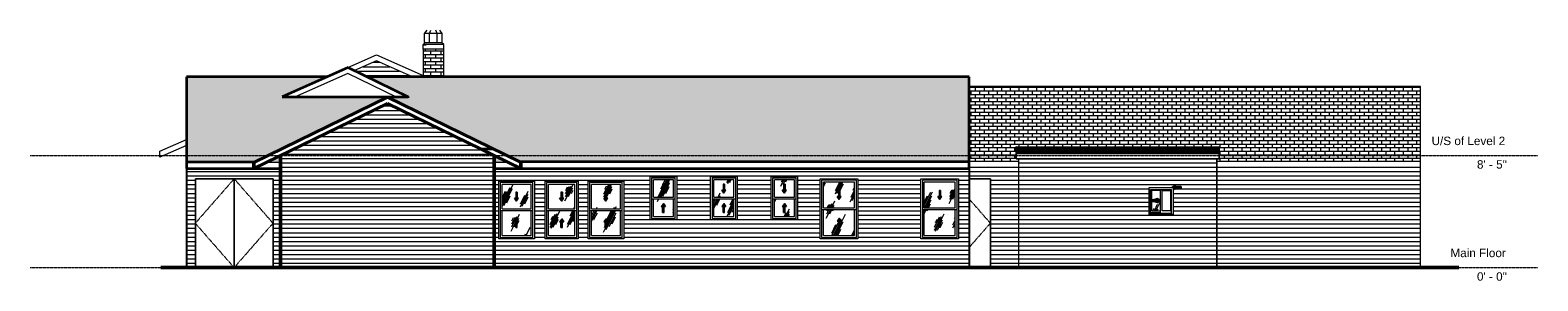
# Model space of a CAD drawing. Header units: inches. Extents: x -789 to 570, y -12 to 214.
import ezdxf

# ---------------------------------------------------------------- set-up
doc = ezdxf.new("R2010")
doc.units = ezdxf.units.IN
doc.header["$MEASUREMENT"] = 0
doc.linetypes.add('Center 1_4_', pattern=[0.53125, 0.25, -0.09375, 0.09375, -0.09375])
doc.linetypes.add('Dash', pattern=[0.23622, 0.11811, -0.11811])
for name, color, linetype, lineweight in [('A-DETL', 90, 'Continuous', 9), ('A-DETL-GENF', 92, 'Continuous', 9), ('A-DOOR', 31, 'Continuous', 9), ('A-FLOR-LEVL', 51, 'Continuous', 9), ('A-GENM', 13, 'Continuous', 9), ('A-GLAZ', 151, 'Continuous', 9), ('A-ROOF', 132, 'Continuous', 9), ('A-ROOF-PATT', 132, 'Continuous', 9), ('A-WALL', 90, 'Continuous', 9), ('A-WALL-PATT', 111, 'Continuous', 9)]:
    doc.layers.add(name, color=color, linetype=linetype, lineweight=lineweight)
doc.styles.add('Arial', font='arial.ttf', dxfattribs={"height": 7.559055})
pattern_1 = [(0, (-561.367, 0), (0, 3.937), [])]
pattern_2 = [(63.435, (-35.585, 47.244), (-13.9102, 41.7304), [17.28, -10.368, 17.28, -10.368, -21.98]), (63.435, (-35.585, 47.244), (-13.9102, 41.7304), [-55.296, 0.253, -21.727]), (63.435, (-35.585, 47.244), (-13.9102, 41.7304), [0.253, -55.043, 6.912, -15.068]), (63.435, (-36.45, 48.108), (-13.9102, 41.7304), [13.824, -17.28, 10.368, -10.368, -25.436]), (63.435, (-36.45, 48.108), (-13.9102, 41.7304), [-51.84, 0.253, -25.183]), (63.435, (-36.45, 48.108), (-13.9102, 41.7304), [0.253, -51.587, 12.096, -13.34]), (63.435, (-36.45, 50.7), (-13.9102, 41.7304), [10.368, -20.736, 6.912, -10.368, -28.892]), (63.435, (-36.45, 50.7), (-13.9102, 41.7304), [-48.384, 0.253, -28.639]), (63.435, (-36.45, 50.7), (-13.9102, 41.7304), [0.253, -48.131, 15.552, -13.34]), (63.435, (-33.857, 48.108), (-13.9102, 41.7304), [10.368, -20.736, 8.64, -37.532]), (63.435, (-31.265, 50.7), (-13.9102, 41.7304), [5.184, -25.92, 3.456, -42.716]), (63.435, (-35.585, 55.02), (-13.9102, 41.7304), [3.456, -25.92, 3.456, -13.824, -30.62]), (63.435, (-35.585, 55.02), (-13.9102, 41.7304), [-46.656, 0.253, -30.367]), (63.435, (-35.585, 55.02), (-13.9102, 41.7304), [0.253, -46.403, 8.64, -21.98]), (63.435, (-20.033, 52.428), (-13.9102, 41.7304), [17.28, -25.92, 20.736, -13.686]), (63.435, (-20.033, 49.836), (-13.9102, 41.7304), [24.192, -17.28, 25.92, -10.23]), (63.435, (-18.305, 50.7), (-13.9102, 41.7304), [27.648, -13.824, 20.736, -15.068]), (63.435, (-15.713, 53.292), (-13.9102, 41.7304), [17.28, -24.192, 13.824, -21.98]), (63.435, (-18.305, 58.476), (-13.9102, 41.7304), [8.64, -34.56, 10.368, -23.708]), (63.435, (-13.12, 55.884), (-13.9102, 41.7304), [6.912, -34.56, 6.912, -28.892])]

# ---------------------------------------------------------------- blocks, each defined once
blk = doc.blocks.new('Planitar - Double Door_Flush Panel - 5_-10_ x 6_-8_-4181469-Rear')
at = {"layer": 'A-DOOR'}
for p, q in [((76.3, 80), (57.1, 80)), ((76.3, 0), (76.3, 80))]:
    blk.add_line(p, q, dxfattribs=at)
at = {"layer": 'A-DOOR', "linetype": 'Dash'}
for p in [(57.1, 61.9), (57.1, 18.1)]:
    blk.add_line(p, (76.3, 40), dxfattribs=at)
blk = doc.blocks.new('Planitar - Double Door_Flush Panel - 5_-10_ x 6_-8_-4181276-Rear')
at = {"layer": 'A-DOOR', "linetype": 'Dash'}
for p, q in [((-640.3, 40), (-605.3, 80)), ((-605.3, 80), (-570.3, 40)), ((-605.3, 0), (-640.3, 40)), ((-605.3, 0), (-570.3, 40))]:
    blk.add_line(p, q, dxfattribs=at)
at = {"layer": 'A-DOOR'}
for p, q in [((-605.3, 80), (-640.3, 80)), ((-640.3, 80), (-640.3, 0)), ((-605.3, 0), (-605.3, 80)), ((-570.3, 80), (-605.3, 80)), ((-605.3, 80), (-605.3, 0)), ((-570.3, 0), (-570.3, 80))]:
    blk.add_line(p, q, dxfattribs=at)
blk = doc.blocks.new('Planitar-Double-Hung-Single - Default 1-4192378-Rear')
at = {"layer": 'A-DETL-GENF'}
h = blk.add_hatch(dxfattribs=at)
h.set_pattern_fill('FP_8', color=256, style=0, pattern_type=2)
h.set_pattern_definition(pattern_2)
h.paths.add_polyline_path([(-352.6, 52.9), (-337.7, 52.9), (-337.7, 75), (-363.7, 75), (-363.7, 52.9)], flags=0)
h.paths.add_polyline_path([(-350.7, 59.9), (-352.6, 62.6), (-351.4, 62.7), (-351.4, 67.9), (-350.1, 67.9), (-350.1, 62.6), (-348.9, 62.6), (-350.1, 60.9)], flags=0)
for points in [[(-350.7, 59.9), (-348.9, 62.6), (-350.1, 62.6), (-350.1, 67.9), (-351.4, 67.9), (-351.4, 62.6), (-352.6, 62.6)], [(-350.1, 36.1), (-350.1, 41.4), (-348.9, 41.4), (-350.7, 44.1), (-352.6, 41.4), (-351.4, 41.4), (-351.4, 36.1)]]:
    blk.add_hatch(color=256, dxfattribs=at).paths.add_polyline_path(points, flags=0)
h = blk.add_hatch(dxfattribs=at)
h.set_pattern_fill('FP_8', color=256, style=0, pattern_type=2)
h.set_pattern_definition(pattern_2)
h.paths.add_polyline_path([(-348.1, 29), (-337.7, 29), (-337.7, 51.1), (-363.7, 51.1), (-363.7, 29)], flags=0)
h.paths.add_polyline_path([(-350.1, 36.1), (-351.4, 36.1), (-351.4, 41.4), (-352.6, 41.4), (-350.7, 44.1), (-348.9, 41.4), (-350.1, 41.4), (-350.1, 37.5)], flags=0)
for p, q in [((-351.4, 62.6), (-352.6, 62.6)), ((-350.7, 59.9), (-352.6, 62.6)), ((-351.4, 62.6), (-352.6, 62.6)), ((-352.6, 62.6), (-350.7, 59.9)), ((-351.4, 67.9), (-351.4, 62.6)), ((-350.1, 67.9), (-351.4, 67.9)), ((-350.1, 67.9), (-351.4, 67.9)), ((-351.4, 67.9), (-351.4, 62.6)), ((-350.7, 59.9), (-348.9, 62.6)), ((-350.7, 59.9), (-348.9, 62.6)), ((-350.1, 67.9), (-350.1, 62.6)), ((-350.1, 62.6), (-350.1, 67.9)), ((-348.9, 62.6), (-350.1, 62.6)), ((-348.9, 62.6), (-350.1, 62.6)), ((-350.7, 44.1), (-352.6, 41.4)), ((-350.7, 44.1), (-352.6, 41.4)), ((-352.6, 41.4), (-351.4, 41.4)), ((-352.6, 41.4), (-351.4, 41.4)), ((-351.4, 36.1), (-351.4, 41.4)), ((-351.4, 41.4), (-351.4, 36.1)), ((-350.7, 44.1), (-348.9, 41.4)), ((-348.9, 41.4), (-350.7, 44.1)), ((-350.1, 41.4), (-348.9, 41.4)), ((-350.1, 36.1), (-350.1, 41.4)), ((-350.1, 36.1), (-350.1, 41.4)), ((-350.1, 41.4), (-348.9, 41.4)), ((-351.4, 36.1), (-350.1, 36.1)), ((-351.4, 36.1), (-350.1, 36.1))]:
    blk.add_line(p, q, dxfattribs=at)
at = {"layer": 'A-GLAZ'}
for p, q in [((-366.7, 78), (-334.7, 78)), ((-366.7, 26), (-366.7, 78)), ((-365.5, 76.7), (-365.5, 27.3)), ((-336, 76.7), (-365.5, 76.7)), ((-363.7, 52.9), (-363.7, 75)), ((-337.7, 75), (-363.7, 75)), ((-337.7, 52.9), (-337.7, 75)), ((-336, 27.3), (-336, 76.7)), ((-334.7, 78), (-334.7, 26)), ((-336, 51.1), (-365.5, 51.1)), ((-363.7, 52.9), (-337.7, 52.9)), ((-363.7, 29), (-363.7, 51.1)), ((-337.7, 29), (-337.7, 51.1)), ((-365.5, 27.3), (-336, 27.3)), ((-363.7, 29), (-337.7, 29)), ((-334.7, 26), (-366.7, 26))]:
    blk.add_line(p, q, dxfattribs=at)
blk = doc.blocks.new('Planitar-Double-Hung-Single - Default 1-4192384-Rear')
at = {"layer": 'A-DETL-GENF'}
h = blk.add_hatch(dxfattribs=at)
h.set_pattern_fill('FP_8', color=256, style=0, pattern_type=2)
h.set_pattern_definition(pattern_2)
h.paths.add_polyline_path([(-322.1, 52.9), (-298.1, 52.9), (-298.1, 75), (-322.1, 75), (-322.1, 59.9)], flags=0)
h.paths.add_polyline_path([(-310.1, 59.9), (-312, 62.6), (-310.8, 62.6), (-310.8, 67.9), (-309.5, 67.9), (-309.5, 62.6), (-308.3, 62.6), (-309.5, 60.9)], flags=0)
for points in [[(-310.1, 59.9), (-308.3, 62.6), (-309.5, 62.6), (-309.5, 67.9), (-310.8, 67.9), (-310.8, 62.6), (-312, 62.6)], [(-310.8, 36.1), (-309.5, 36.1), (-309.5, 41.4), (-308.3, 41.4), (-310.1, 44.1), (-312, 41.4), (-310.8, 41.4)]]:
    blk.add_hatch(color=256, dxfattribs=at).paths.add_polyline_path(points, flags=0)
h = blk.add_hatch(dxfattribs=at)
h.set_pattern_fill('FP_8', color=256, style=0, pattern_type=2)
h.set_pattern_definition(pattern_2)
h.paths.add_polyline_path([(-306.5, 29), (-298.1, 29), (-298.1, 51.1), (-322.1, 51.1), (-322.1, 29)], flags=0)
h.paths.add_polyline_path([(-310.8, 36.1), (-310.8, 41.4), (-312, 41.4), (-310.1, 44.1), (-308.3, 41.4), (-309.5, 41.4), (-309.5, 36.1)], flags=0)
for p, q in [((-310.8, 62.6), (-312, 62.6)), ((-310.1, 59.9), (-312, 62.6)), ((-310.8, 62.6), (-312, 62.6)), ((-312, 62.6), (-310.1, 59.9)), ((-310.8, 67.9), (-310.8, 62.6)), ((-309.5, 67.9), (-310.8, 67.9)), ((-309.5, 67.9), (-310.8, 67.9)), ((-310.8, 67.9), (-310.8, 62.6)), ((-310.1, 59.9), (-308.3, 62.6)), ((-310.1, 59.9), (-308.3, 62.6)), ((-309.5, 67.9), (-309.5, 62.6)), ((-309.5, 62.6), (-309.5, 67.9)), ((-308.3, 62.6), (-309.5, 62.6)), ((-308.3, 62.6), (-309.5, 62.6)), ((-310.1, 44.1), (-312, 41.4)), ((-310.1, 44.1), (-312, 41.4)), ((-312, 41.4), (-310.8, 41.4)), ((-312, 41.4), (-310.8, 41.4)), ((-310.8, 36.1), (-310.8, 41.4)), ((-310.8, 41.4), (-310.8, 36.1)), ((-310.1, 44.1), (-308.3, 41.4)), ((-308.3, 41.4), (-310.1, 44.1)), ((-309.5, 41.4), (-308.3, 41.4)), ((-309.5, 36.1), (-309.5, 41.4)), ((-309.5, 36.1), (-309.5, 41.4)), ((-309.5, 41.4), (-308.3, 41.4)), ((-310.8, 36.1), (-309.5, 36.1)), ((-310.8, 36.1), (-309.5, 36.1))]:
    blk.add_line(p, q, dxfattribs=at)
at = {"layer": 'A-GLAZ'}
for p, q in [((-325.1, 78), (-295.1, 78)), ((-325.1, 26), (-325.1, 78)), ((-323.9, 76.7), (-323.9, 27.3)), ((-296.4, 76.7), (-323.9, 76.7)), ((-322.1, 52.9), (-322.1, 75)), ((-298.1, 75), (-322.1, 75)), ((-298.1, 52.9), (-298.1, 75)), ((-296.4, 27.3), (-296.4, 76.7)), ((-295.1, 78), (-295.1, 26)), ((-296.4, 51.1), (-323.9, 51.1)), ((-322.1, 52.9), (-298.1, 52.9)), ((-322.1, 29), (-322.1, 51.1)), ((-298.1, 29), (-298.1, 51.1)), ((-323.9, 27.3), (-296.4, 27.3)), ((-322.1, 29), (-298.1, 29)), ((-295.1, 26), (-325.1, 26))]:
    blk.add_line(p, q, dxfattribs=at)
blk = doc.blocks.new('Planitar-Double-Hung-Single - Default 1-V1-Rear')
at = {"layer": 'A-DETL-GENF'}
h = blk.add_hatch(dxfattribs=at)
h.set_pattern_fill('FP_8', color=256, style=0, pattern_type=2)
h.set_pattern_definition(pattern_2)
h.paths.add_polyline_path([(-283.2, 52.9), (-257.2, 52.9), (-257.2, 75), (-283.2, 75), (-283.2, 59.9)], flags=0)
h.paths.add_polyline_path([(-270.2, 59.9), (-272.1, 62.6), (-270.9, 62.7), (-270.9, 67.9), (-269.6, 67.9), (-269.6, 62.6), (-268.4, 62.6), (-269.6, 60.9)], flags=0)
for points in [[(-270.2, 59.9), (-268.4, 62.6), (-269.6, 62.6), (-269.6, 67.9), (-270.9, 67.9), (-270.9, 62.6), (-272.1, 62.6)], [(-269.6, 36.1), (-269.6, 41.4), (-268.4, 41.4), (-270.2, 44.1), (-272.1, 41.4), (-270.9, 41.4), (-270.9, 36.1)]]:
    blk.add_hatch(color=256, dxfattribs=at).paths.add_polyline_path(points, flags=0)
h = blk.add_hatch(dxfattribs=at)
h.set_pattern_fill('FP_8', color=256, style=0, pattern_type=2)
h.set_pattern_definition(pattern_2)
h.paths.add_polyline_path([(-264.9, 29), (-257.2, 29), (-257.2, 51.1), (-283.2, 51.1), (-283.2, 29)], flags=0)
h.paths.add_polyline_path([(-269.6, 36.1), (-270.9, 36.1), (-270.9, 41.4), (-272.1, 41.4), (-270.2, 44.1), (-268.4, 41.4), (-269.6, 41.4), (-269.6, 37.5)], flags=0)
for p, q in [((-270.9, 62.6), (-272.1, 62.6)), ((-270.2, 59.9), (-272.1, 62.6)), ((-270.9, 62.6), (-272.1, 62.6)), ((-272.1, 62.6), (-270.2, 59.9)), ((-270.9, 67.9), (-270.9, 62.6)), ((-269.6, 67.9), (-270.9, 67.9)), ((-269.6, 67.9), (-270.9, 67.9)), ((-270.9, 67.9), (-270.9, 62.6)), ((-270.2, 59.9), (-268.4, 62.6)), ((-270.2, 59.9), (-268.4, 62.6)), ((-269.6, 67.9), (-269.6, 62.6)), ((-269.6, 62.6), (-269.6, 67.9)), ((-268.4, 62.6), (-269.6, 62.6)), ((-268.4, 62.6), (-269.6, 62.6)), ((-270.2, 44.1), (-272.1, 41.4)), ((-270.2, 44.1), (-272.1, 41.4)), ((-272.1, 41.4), (-270.9, 41.4)), ((-272.1, 41.4), (-270.9, 41.4)), ((-270.9, 36.1), (-270.9, 41.4)), ((-270.9, 41.4), (-270.9, 36.1)), ((-270.2, 44.1), (-268.4, 41.4)), ((-268.4, 41.4), (-270.2, 44.1)), ((-269.6, 41.4), (-268.4, 41.4)), ((-269.6, 36.1), (-269.6, 41.4)), ((-269.6, 36.1), (-269.6, 41.4)), ((-269.6, 41.4), (-268.4, 41.4)), ((-270.9, 36.1), (-269.6, 36.1)), ((-270.9, 36.1), (-269.6, 36.1))]:
    blk.add_line(p, q, dxfattribs=at)
at = {"layer": 'A-GLAZ'}
for p, q in [((-286.2, 78), (-254.2, 78)), ((-286.2, 26), (-286.2, 78)), ((-285, 76.7), (-285, 27.3)), ((-255.5, 76.7), (-285, 76.7)), ((-283.2, 52.9), (-283.2, 75)), ((-257.2, 75), (-283.2, 75)), ((-257.2, 52.9), (-257.2, 75)), ((-255.5, 27.3), (-255.5, 76.7)), ((-254.2, 78), (-254.2, 26)), ((-255.5, 51.1), (-285, 51.1)), ((-283.2, 52.9), (-257.2, 52.9)), ((-283.2, 29), (-283.2, 51.1)), ((-257.2, 29), (-257.2, 51.1)), ((-285, 27.3), (-255.5, 27.3)), ((-283.2, 29), (-257.2, 29)), ((-254.2, 26), (-286.2, 26))]:
    blk.add_line(p, q, dxfattribs=at)
blk = doc.blocks.new('Planitar-Double-Hung-Single - Default 1-4193229-Rear')
at = {"layer": 'A-DETL-GENF'}
h = blk.add_hatch(dxfattribs=at)
h.set_pattern_fill('FP_8', color=256, style=0, pattern_type=2)
h.set_pattern_definition(pattern_2)
h.paths.add_polyline_path([(-227.4, 63.4), (-209.4, 63.4), (-209.4, 79), (-227.4, 79)], flags=0)
h.paths.add_polyline_path([(-218.4, 67.2), (-220.3, 69.9), (-219.1, 69.9), (-219.1, 75.2), (-217.7, 75.2), (-217.7, 69.9), (-216.5, 69.9), (-217.7, 68.1)], flags=0)
for points in [[(-218.4, 67.2), (-216.5, 69.9), (-217.7, 69.9), (-217.7, 75.2), (-219.1, 75.2), (-219.1, 69.9), (-220.3, 69.9)], [(-219.1, 49.8), (-217.7, 49.8), (-217.7, 55.1), (-216.5, 55.1), (-218.4, 57.8), (-220.3, 55.1), (-219.1, 55.1)]]:
    blk.add_hatch(color=256, dxfattribs=at).paths.add_polyline_path(points, flags=0)
h = blk.add_hatch(dxfattribs=at)
h.set_pattern_fill('FP_8', color=256, style=0, pattern_type=2)
h.set_pattern_definition(pattern_2)
h.paths.add_polyline_path([(-209.4, 46), (-209.4, 61.6), (-227.4, 61.6), (-227.4, 46), (-217.7, 46)], flags=0)
h.paths.add_polyline_path([(-217.7, 49.8), (-219.1, 49.8), (-219.1, 55.1), (-220.3, 55.1), (-218.4, 57.8), (-216.5, 55.1), (-217.7, 55.1), (-217.7, 53.3)], flags=0)
for p, q in [((-219.1, 69.9), (-220.3, 69.9)), ((-218.4, 67.2), (-220.3, 69.9)), ((-219.1, 69.9), (-220.3, 69.9)), ((-220.3, 69.9), (-218.4, 67.2)), ((-219.1, 75.2), (-219.1, 69.9)), ((-217.7, 75.2), (-219.1, 75.2)), ((-217.7, 75.2), (-219.1, 75.2)), ((-219.1, 75.2), (-219.1, 69.9)), ((-218.4, 67.2), (-216.5, 69.9)), ((-218.4, 67.2), (-216.5, 69.9)), ((-217.7, 75.2), (-217.7, 69.9)), ((-217.7, 69.9), (-217.7, 75.2)), ((-216.5, 69.9), (-217.7, 69.9)), ((-216.5, 69.9), (-217.7, 69.9)), ((-218.4, 57.8), (-220.3, 55.1)), ((-218.4, 57.8), (-220.3, 55.1)), ((-220.3, 55.1), (-219.1, 55.1)), ((-220.3, 55.1), (-219.1, 55.1)), ((-219.1, 49.8), (-219.1, 55.1)), ((-219.1, 55.1), (-219.1, 49.8)), ((-218.4, 57.8), (-216.5, 55.1)), ((-216.5, 55.1), (-218.4, 57.8)), ((-217.7, 55.1), (-216.5, 55.1)), ((-217.7, 49.8), (-217.7, 55.1)), ((-217.7, 49.8), (-217.7, 55.1)), ((-217.7, 55.1), (-216.5, 55.1)), ((-219.1, 49.8), (-217.7, 49.8)), ((-219.1, 49.8), (-217.7, 49.8))]:
    blk.add_line(p, q, dxfattribs=at)
at = {"layer": 'A-GLAZ'}
for p, q in [((-230.4, 82), (-206.4, 82)), ((-230.4, 43), (-230.4, 82)), ((-206.4, 82), (-206.4, 43)), ((-229.2, 80.7), (-229.2, 44.3)), ((-207.7, 80.7), (-229.2, 80.7)), ((-227.4, 63.4), (-227.4, 79)), ((-209.4, 79), (-227.4, 79)), ((-209.4, 63.4), (-209.4, 79)), ((-207.7, 44.3), (-207.7, 80.7)), ((-207.7, 61.6), (-229.2, 61.6)), ((-227.4, 63.4), (-209.4, 63.4)), ((-227.4, 46), (-227.4, 61.6)), ((-209.4, 46), (-209.4, 61.6)), ((-206.4, 43), (-230.4, 43)), ((-229.2, 44.3), (-207.7, 44.3)), ((-227.4, 46), (-209.4, 46))]:
    blk.add_line(p, q, dxfattribs=at)
blk = doc.blocks.new('Planitar-Double-Hung-Single - Default 1-V2-Rear')
at = {"layer": 'A-DETL-GENF'}
h = blk.add_hatch(dxfattribs=at)
h.set_pattern_fill('FP_8', color=256, style=0, pattern_type=2)
h.set_pattern_definition(pattern_2)
h.paths.add_polyline_path([(-163.2, 63.4), (-154.9, 63.4), (-154.9, 79), (-172.9, 79), (-172.9, 63.4), (-163.9, 63.4)], flags=0)
h.paths.add_polyline_path([(-163.9, 67.2), (-165.7, 69.9), (-164.5, 69.9), (-164.5, 75.2), (-163.2, 75.2), (-163.2, 69.9), (-162, 69.9), (-163.2, 68.1)], flags=0)
for points in [[(-163.9, 67.2), (-162, 69.9), (-163.2, 69.9), (-163.2, 75.2), (-164.5, 75.2), (-164.5, 69.9), (-165.7, 69.9)], [(-163.2, 49.8), (-163.2, 55.1), (-162, 55.1), (-163.9, 57.8), (-165.7, 55.1), (-164.5, 55.1), (-164.5, 49.8)]]:
    blk.add_hatch(color=256, dxfattribs=at).paths.add_polyline_path(points, flags=0)
h = blk.add_hatch(dxfattribs=at)
h.set_pattern_fill('FP_8', color=256, style=0, pattern_type=2)
h.set_pattern_definition(pattern_2)
h.paths.add_polyline_path([(-170.5, 46), (-154.9, 46), (-154.9, 61.6), (-172.9, 61.6), (-172.9, 46)], flags=0)
h.paths.add_polyline_path([(-163.2, 49.8), (-164.5, 49.8), (-164.5, 55.1), (-165.7, 55.1), (-163.9, 57.8), (-162, 55.1), (-163.2, 55.1), (-163.2, 53.3)], flags=0)
for p, q in [((-164.5, 69.9), (-165.7, 69.9)), ((-163.9, 67.2), (-165.7, 69.9)), ((-164.5, 69.9), (-165.7, 69.9)), ((-165.7, 69.9), (-163.9, 67.2)), ((-164.5, 75.2), (-164.5, 69.9)), ((-163.2, 75.2), (-164.5, 75.2)), ((-163.2, 75.2), (-164.5, 75.2)), ((-164.5, 75.2), (-164.5, 69.9)), ((-163.9, 67.2), (-162, 69.9)), ((-163.9, 67.2), (-162, 69.9)), ((-163.2, 75.2), (-163.2, 69.9)), ((-163.2, 69.9), (-163.2, 75.2)), ((-162, 69.9), (-163.2, 69.9)), ((-162, 69.9), (-163.2, 69.9)), ((-163.9, 57.8), (-165.7, 55.1)), ((-163.9, 57.8), (-165.7, 55.1)), ((-165.7, 55.1), (-164.5, 55.1)), ((-165.7, 55.1), (-164.5, 55.1)), ((-164.5, 49.8), (-164.5, 55.1)), ((-164.5, 55.1), (-164.5, 49.8)), ((-163.9, 57.8), (-162, 55.1)), ((-162, 55.1), (-163.9, 57.8)), ((-163.2, 55.1), (-162, 55.1)), ((-163.2, 49.8), (-163.2, 55.1)), ((-163.2, 49.8), (-163.2, 55.1)), ((-163.2, 55.1), (-162, 55.1)), ((-164.5, 49.8), (-163.2, 49.8)), ((-164.5, 49.8), (-163.2, 49.8))]:
    blk.add_line(p, q, dxfattribs=at)
at = {"layer": 'A-GLAZ'}
for p, q in [((-175.9, 82), (-151.9, 82)), ((-175.9, 43), (-175.9, 82)), ((-151.9, 82), (-151.9, 43)), ((-174.6, 80.7), (-174.6, 44.3)), ((-153.1, 80.7), (-174.6, 80.7)), ((-172.9, 63.4), (-172.9, 79)), ((-154.9, 79), (-172.9, 79)), ((-154.9, 63.4), (-154.9, 79)), ((-153.1, 44.3), (-153.1, 80.7)), ((-153.1, 61.6), (-174.6, 61.6)), ((-172.9, 63.4), (-154.9, 63.4)), ((-172.9, 46), (-172.9, 61.6)), ((-154.9, 46), (-154.9, 61.6)), ((-151.9, 43), (-175.9, 43)), ((-174.6, 44.3), (-153.1, 44.3)), ((-172.9, 46), (-154.9, 46))]:
    blk.add_line(p, q, dxfattribs=at)
blk = doc.blocks.new('Planitar-Double-Hung-Single - Default 1-V3-Rear')
at = {"layer": 'A-DETL-GENF'}
h = blk.add_hatch(dxfattribs=at)
h.set_pattern_fill('FP_8', color=256, style=0, pattern_type=2)
h.set_pattern_definition(pattern_2)
h.paths.add_polyline_path([(-118.4, 63.4), (-100.4, 63.4), (-100.4, 79), (-118.4, 79)], flags=0)
h.paths.add_polyline_path([(-109.4, 67.2), (-111.3, 69.9), (-110.1, 69.9), (-110.1, 75.2), (-108.8, 75.2), (-108.8, 69.9), (-107.6, 69.9), (-108.8, 68.1)], flags=0)
for points in [[(-109.4, 67.2), (-107.6, 69.9), (-108.8, 69.9), (-108.8, 75.2), (-110.1, 75.2), (-110.1, 69.9), (-111.3, 69.9)], [(-110.1, 49.8), (-108.8, 49.8), (-108.8, 55.1), (-107.6, 55.1), (-109.4, 57.8), (-111.3, 55.1), (-110.1, 55.1)]]:
    blk.add_hatch(color=256, dxfattribs=at).paths.add_polyline_path(points, flags=0)
h = blk.add_hatch(dxfattribs=at)
h.set_pattern_fill('FP_8', color=256, style=0, pattern_type=2)
h.set_pattern_definition(pattern_2)
h.paths.add_polyline_path([(-116.1, 46), (-100.4, 46), (-100.4, 61.6), (-118.4, 61.6), (-118.4, 46)], flags=0)
h.paths.add_polyline_path([(-108.8, 49.8), (-110.1, 49.8), (-110.1, 55.1), (-111.3, 55.1), (-109.4, 57.8), (-107.6, 55.1), (-108.8, 55.1), (-108.8, 53.3)], flags=0)
for p, q in [((-110.1, 69.9), (-111.3, 69.9)), ((-109.4, 67.2), (-111.3, 69.9)), ((-110.1, 69.9), (-111.3, 69.9)), ((-111.3, 69.9), (-109.4, 67.2)), ((-110.1, 75.2), (-110.1, 69.9)), ((-108.8, 75.2), (-110.1, 75.2)), ((-108.8, 75.2), (-110.1, 75.2)), ((-110.1, 75.2), (-110.1, 69.9)), ((-109.4, 67.2), (-107.6, 69.9)), ((-109.4, 67.2), (-107.6, 69.9)), ((-108.8, 75.2), (-108.8, 69.9)), ((-108.8, 69.9), (-108.8, 75.2)), ((-107.6, 69.9), (-108.8, 69.9)), ((-107.6, 69.9), (-108.8, 69.9)), ((-109.4, 57.8), (-111.3, 55.1)), ((-109.4, 57.8), (-111.3, 55.1)), ((-111.3, 55.1), (-110.1, 55.1)), ((-111.3, 55.1), (-110.1, 55.1)), ((-110.1, 49.8), (-110.1, 55.1)), ((-110.1, 55.1), (-110.1, 49.8)), ((-109.4, 57.8), (-107.6, 55.1)), ((-107.6, 55.1), (-109.4, 57.8)), ((-108.8, 55.1), (-107.6, 55.1)), ((-108.8, 49.8), (-108.8, 55.1)), ((-108.8, 49.8), (-108.8, 55.1)), ((-108.8, 55.1), (-107.6, 55.1)), ((-110.1, 49.8), (-108.8, 49.8)), ((-110.1, 49.8), (-108.8, 49.8))]:
    blk.add_line(p, q, dxfattribs=at)
at = {"layer": 'A-GLAZ'}
for p, q in [((-121.4, 82), (-97.4, 82)), ((-121.4, 43), (-121.4, 82)), ((-97.4, 82), (-97.4, 43)), ((-120.2, 80.7), (-120.2, 44.3)), ((-98.7, 80.7), (-120.2, 80.7)), ((-118.4, 63.4), (-118.4, 79)), ((-100.4, 79), (-118.4, 79)), ((-100.4, 63.4), (-100.4, 79)), ((-98.7, 44.3), (-98.7, 80.7)), ((-98.7, 61.6), (-120.2, 61.6)), ((-118.4, 63.4), (-100.4, 63.4)), ((-118.4, 46), (-118.4, 61.6)), ((-100.4, 46), (-100.4, 61.6)), ((-97.4, 43), (-121.4, 43)), ((-120.2, 44.3), (-98.7, 44.3)), ((-118.4, 46), (-100.4, 46))]:
    blk.add_line(p, q, dxfattribs=at)
blk = doc.blocks.new('Planitar-Double-Hung-Single - Default 1-4193401-Rear')
at = {"layer": 'A-DETL-GENF'}
h = blk.add_hatch(dxfattribs=at)
h.set_pattern_fill('FP_8', color=256, style=0, pattern_type=2)
h.set_pattern_definition(pattern_2)
h.paths.add_polyline_path([(-46.1, 53.9), (-46.1, 77), (-74.1, 77), (-74.1, 53.9), (-51, 53.9)], flags=0)
h.paths.add_polyline_path([(-60.1, 61.4), (-61.9, 64.1), (-60.7, 64.1), (-60.7, 69.4), (-59.4, 69.4), (-59.4, 64.1), (-58.2, 64.1), (-59.4, 62.4)], flags=0)
for points in [[(-60.1, 61.4), (-58.2, 64.1), (-59.4, 64.1), (-59.4, 69.4), (-60.7, 69.4), (-60.7, 64.1), (-61.9, 64.1)], [(-60.7, 36.6), (-59.4, 36.6), (-59.4, 41.9), (-58.2, 41.9), (-60.1, 44.6), (-61.9, 41.9), (-60.7, 41.9)]]:
    blk.add_hatch(color=256, dxfattribs=at).paths.add_polyline_path(points, flags=0)
h = blk.add_hatch(dxfattribs=at)
h.set_pattern_fill('FP_8', color=256, style=0, pattern_type=2)
h.set_pattern_definition(pattern_2)
h.paths.add_polyline_path([(-56.9, 29), (-46.1, 29), (-46.1, 52.1), (-74.1, 52.1), (-74.1, 29)], flags=0)
h.paths.add_polyline_path([(-60.7, 36.6), (-60.7, 41.9), (-61.9, 41.9), (-60.1, 44.6), (-58.2, 41.9), (-59.4, 41.9), (-59.4, 36.6)], flags=0)
for p, q in [((-60.7, 69.4), (-60.7, 64.1)), ((-59.4, 69.4), (-60.7, 69.4)), ((-59.4, 69.4), (-60.7, 69.4)), ((-60.7, 69.4), (-60.7, 64.1)), ((-59.4, 69.4), (-59.4, 64.1)), ((-59.4, 64.1), (-59.4, 69.4)), ((-60.7, 64.1), (-61.9, 64.1)), ((-60.1, 61.4), (-61.9, 64.1)), ((-60.7, 64.1), (-61.9, 64.1)), ((-61.9, 64.1), (-60.1, 61.4)), ((-60.1, 61.4), (-58.2, 64.1)), ((-60.1, 61.4), (-58.2, 64.1)), ((-58.2, 64.1), (-59.4, 64.1)), ((-58.2, 64.1), (-59.4, 64.1)), ((-60.1, 44.6), (-61.9, 41.9)), ((-60.1, 44.6), (-61.9, 41.9)), ((-61.9, 41.9), (-60.7, 41.9)), ((-61.9, 41.9), (-60.7, 41.9)), ((-60.7, 36.6), (-60.7, 41.9)), ((-60.7, 41.9), (-60.7, 36.6)), ((-60.1, 44.6), (-58.2, 41.9)), ((-58.2, 41.9), (-60.1, 44.6)), ((-59.4, 41.9), (-58.2, 41.9)), ((-59.4, 36.6), (-59.4, 41.9)), ((-59.4, 36.6), (-59.4, 41.9)), ((-59.4, 41.9), (-58.2, 41.9)), ((-60.7, 36.6), (-59.4, 36.6)), ((-60.7, 36.6), (-59.4, 36.6))]:
    blk.add_line(p, q, dxfattribs=at)
at = {"layer": 'A-GLAZ'}
for p, q in [((-77.1, 80), (-43.1, 80)), ((-77.1, 26), (-77.1, 80)), ((-75.8, 78.7), (-75.8, 27.3)), ((-44.3, 78.7), (-75.8, 78.7)), ((-74.1, 53.9), (-74.1, 77)), ((-46.1, 77), (-74.1, 77)), ((-46.1, 53.9), (-46.1, 77)), ((-44.3, 27.3), (-44.3, 78.7)), ((-43.1, 80), (-43.1, 26)), ((-44.3, 52.1), (-75.8, 52.1)), ((-74.1, 53.9), (-46.1, 53.9)), ((-74.1, 29), (-74.1, 52.1)), ((-46.1, 29), (-46.1, 52.1)), ((-75.8, 27.3), (-44.3, 27.3)), ((-74.1, 29), (-46.1, 29)), ((-43.1, 26), (-77.1, 26))]:
    blk.add_line(p, q, dxfattribs=at)
blk = doc.blocks.new('Planitar-Double-Hung-Single - Default 1-V4-Rear')
at = {"layer": 'A-DETL-GENF'}
h = blk.add_hatch(dxfattribs=at)
h.set_pattern_fill('FP_8', color=256, style=0, pattern_type=2)
h.set_pattern_definition(pattern_2)
h.paths.add_polyline_path([(28.9, 53.9), (44.7, 53.9), (44.7, 77), (16.7, 77), (16.7, 53.9), (26.3, 53.9)], flags=0)
h.paths.add_polyline_path([(30.7, 61.4), (28.9, 64.1), (30.1, 64.1), (30.1, 69.4), (31.4, 69.4), (31.4, 64.1), (32.6, 64.1), (31.4, 62.4)], flags=0)
for points in [[(30.7, 61.4), (32.6, 64.1), (31.4, 64.1), (31.4, 69.4), (30.1, 69.4), (30.1, 64.1), (28.9, 64.1)], [(30.1, 36.6), (31.4, 36.6), (31.4, 41.9), (32.6, 41.9), (30.7, 44.6), (28.9, 41.9), (30.1, 41.9)]]:
    blk.add_hatch(color=256, dxfattribs=at).paths.add_polyline_path(points, flags=0)
h = blk.add_hatch(dxfattribs=at)
h.set_pattern_fill('FP_8', color=256, style=0, pattern_type=2)
h.set_pattern_definition(pattern_2)
h.paths.add_polyline_path([(44.7, 29), (44.7, 52.1), (16.7, 52.1), (16.7, 29), (26.3, 29)], flags=0)
h.paths.add_polyline_path([(31.4, 36.6), (30.1, 36.6), (30.1, 41.9), (28.9, 41.9), (30.7, 44.6), (32.6, 41.9), (31.4, 41.9), (31.4, 37.5)], flags=0)
for p, q in [((30.1, 69.4), (30.1, 64.1)), ((31.4, 69.4), (30.1, 69.4)), ((31.4, 69.4), (30.1, 69.4)), ((30.1, 69.4), (30.1, 64.1)), ((31.4, 69.4), (31.4, 64.1)), ((31.4, 64.1), (31.4, 69.4)), ((30.1, 64.1), (28.9, 64.1)), ((30.7, 61.4), (28.9, 64.1)), ((30.1, 64.1), (28.9, 64.1)), ((28.9, 64.1), (30.7, 61.4)), ((30.7, 61.4), (32.6, 64.1)), ((30.7, 61.4), (32.6, 64.1)), ((32.6, 64.1), (31.4, 64.1)), ((32.6, 64.1), (31.4, 64.1)), ((30.7, 44.6), (28.9, 41.9)), ((30.7, 44.6), (28.9, 41.9)), ((28.9, 41.9), (30.1, 41.9)), ((28.9, 41.9), (30.1, 41.9)), ((30.1, 36.6), (30.1, 41.9)), ((30.1, 41.9), (30.1, 36.6)), ((30.7, 44.6), (32.6, 41.9)), ((32.6, 41.9), (30.7, 44.6)), ((31.4, 41.9), (32.6, 41.9)), ((31.4, 36.6), (31.4, 41.9)), ((31.4, 36.6), (31.4, 41.9)), ((31.4, 41.9), (32.6, 41.9)), ((30.1, 36.6), (31.4, 36.6)), ((30.1, 36.6), (31.4, 36.6))]:
    blk.add_line(p, q, dxfattribs=at)
at = {"layer": 'A-GLAZ'}
for p, q in [((13.7, 80), (47.7, 80)), ((13.7, 26), (13.7, 80)), ((15, 78.7), (15, 27.3)), ((46.5, 78.7), (15, 78.7)), ((16.7, 53.9), (16.7, 77)), ((44.7, 77), (16.7, 77)), ((44.7, 53.9), (44.7, 77)), ((46.5, 27.3), (46.5, 78.7)), ((47.7, 80), (47.7, 26)), ((46.5, 52.1), (15, 52.1)), ((16.7, 53.9), (44.7, 53.9)), ((16.7, 29), (16.7, 52.1)), ((44.7, 29), (44.7, 52.1)), ((15, 27.3), (46.5, 27.3)), ((16.7, 29), (44.7, 29)), ((47.7, 26), (13.7, 26))]:
    blk.add_line(p, q, dxfattribs=at)
blk = doc.blocks.new('Planitar-Sliding-Double - Default 1-4193649-Rear')
at = {"layer": 'A-GLAZ'}
h = blk.add_hatch(dxfattribs=at)
h.set_pattern_fill('FP_8', color=256, style=0, pattern_type=2)
h.set_pattern_definition(pattern_2)
h.paths.add_polyline_path([(229.3, 51.3), (229.3, 60.2), (226.8, 58.5), (226.8, 59.7), (221.6, 59.7), (221.6, 51.3)], flags=0)
h.paths.add_polyline_path([(229.3, 60.5), (229.3, 69.5), (221.6, 69.5), (221.6, 61), (226.8, 61), (226.8, 62.2), (228.5, 61)], flags=0)
for points in [[(243, 70.5), (243, 71.7), (248.3, 71.7), (248.3, 73), (243, 73), (243, 74.2), (240.3, 72.4)], [(226.8, 58.5), (229.4, 60.4), (226.8, 62.2), (226.8, 61), (221.4, 61), (221.4, 59.7), (226.8, 59.7)]]:
    blk.add_hatch(color=256, dxfattribs=at).paths.add_polyline_path(points, flags=0)
at = {"layer": 'A-DETL-GENF'}
for p, q in [((240.3, 72.4), (243, 74.2)), ((243, 74.2), (240.3, 72.4)), ((240.3, 72.4), (243, 70.5)), ((240.3, 72.4), (243, 70.5)), ((243, 74.2), (243, 73)), ((243, 73), (243, 74.2)), ((248.3, 73), (243, 73)), ((248.3, 73), (243, 73)), ((248.3, 71.7), (243, 71.7)), ((243, 71.7), (243, 70.5)), ((243, 70.5), (243, 71.7)), ((243, 71.7), (248.3, 71.7)), ((248.3, 73), (248.3, 71.7)), ((248.3, 71.7), (248.3, 73)), ((221.4, 61), (226.8, 61)), ((221.4, 61), (221.4, 59.7)), ((226.8, 61), (221.4, 61)), ((221.4, 61), (221.4, 59.7)), ((221.4, 59.7), (226.8, 59.7)), ((221.4, 59.7), (226.8, 59.7)), ((229.4, 60.4), (226.8, 62.2)), ((226.8, 62.2), (226.8, 61)), ((229.4, 60.4), (226.8, 62.2)), ((226.8, 62.2), (226.8, 61)), ((229.4, 60.4), (226.8, 58.5)), ((226.8, 58.5), (229.4, 60.4)), ((226.8, 59.7), (226.8, 58.5)), ((226.8, 59.7), (226.8, 58.5))]:
    blk.add_line(p, q, dxfattribs=at)
at = {"layer": 'A-GLAZ'}
for p, q in [((240.9, 72), (219.1, 72)), ((219.1, 72), (219.1, 48)), ((220.7, 70.4), (239.5, 70.4)), ((220.7, 48.8), (220.7, 70.4)), ((221.6, 69.5), (221.6, 61)), ((229.3, 69.5), (221.6, 69.5)), ((229.3, 70.4), (229.3, 60.5)), ((231, 51.3), (231, 69.5)), ((231, 69.5), (238.6, 69.5)), ((238.6, 69.5), (238.6, 51.3)), ((239.5, 48.8), (239.5, 70.4)), ((241.1, 71.8), (241.1, 48)), ((221.4, 60.8), (220.7, 60.6)), ((221.4, 60), (220.7, 60.2)), ((221.6, 59.7), (221.6, 51.3)), ((226.8, 62.2), (222.4, 61)), ((226.8, 58.5), (222.4, 59.7)), ((229.3, 60.2), (229.3, 48.8)), ((241.1, 48), (219.1, 48)), ((229.3, 49.5), (220.7, 49.5)), ((229.3, 49.5), (220.7, 49.5)), ((239.5, 48.8), (220.7, 48.8)), ((221.6, 51.3), (229.3, 51.3)), ((238.6, 51.3), (231, 51.3))]:
    blk.add_line(p, q, dxfattribs=at)
blk = doc.blocks.new('Chimney - 2 Chimney Pots-4335083-Rear')
at = {"layer": 'A-GENM'}
h = blk.add_hatch(dxfattribs=at)
h.set_pattern_fill('FP_14', color=256, style=0, pattern_type=2)
h.set_pattern_definition([(0, (-35.585, -437.397), (61.44, 10.861), [2.534, -43.546, 2.534, -43.546, -245.76]), (0, (-35.585, -437.397), (61.44, 10.861), [-92.16, 2.534, -89.626, 2.534, -43.546, -107.52]), (0, (-35.585, -437.397), (61.44, 10.861), [-230.4, 2.534, -28.186, 2.534, -74.266]), (129.232, (-12.545, -431.967), (-38.70115, 25.67676), [2.004, -34.426, 2.004, -228.716]), (129.232, (-12.545, -431.967), (-38.70115, 25.67676), [-38.433, -34.426, 2.004, -70.855, -121.431]), (129.232, (-12.545, -431.967), (-38.70115, 25.67676), [-145.718, 2.004, -34.426, 2.004, -82.998]), (129.232, (-12.545, -431.967), (-38.70115, 25.67676), [-184.151, -22.283, 2.004, -58.712]), (230.768, (-4.865, -410.245), (-22.73938, -49.57092), [2.004, -34.426, 2.004, -228.716]), (230.768, (-4.865, -410.245), (-22.73938, -49.57092), [-38.433, -34.426, 2.004, -70.855, -121.431]), (230.768, (-4.865, -410.245), (-22.73938, -49.57092), [-145.718, 2.004, -34.426, 2.004, -82.998]), (230.768, (-4.865, -410.245), (-22.73938, -49.57092), [-184.151, -22.283, 2.004, -58.712])])
h.paths.add_polyline_path([(-435.1, 201), (-416.4, 201), (-418.4, 203), (-433.1, 203)], flags=0)
h = blk.add_hatch(dxfattribs=at)
h.set_pattern_fill('FP_13', color=256, style=0, pattern_type=2)
h.set_pattern_definition([(0, (-35.585, 47.244), (61.44, 15.36), [2.534, -43.546, 2.534, -43.546, -245.76]), (0, (-35.585, 47.244), (61.44, 15.36), [-92.16, 2.534, -89.626, 2.534, -43.546, -107.52]), (0, (-35.585, 47.244), (61.44, 15.36), [-230.4, 2.534, -28.186, 2.534, -74.266]), (120, (-12.545, 54.924), (-44.02215, 45.5286), [2.534, -43.546, 2.534, -43.546, -245.76]), (120, (-12.545, 54.924), (-44.02215, 45.5286), [-92.16, 2.534, -89.626, 2.534, -43.546, -107.52]), (120, (-12.545, 54.924), (-44.02215, 45.5286), [-230.4, 2.534, -28.186, 2.534, -74.266]), (240, (-4.865, 85.644), (-17.41785, -60.8886), [2.534, -43.546, 2.534, -43.546, -245.76]), (240, (-4.865, 85.644), (-17.41785, -60.8886), [-92.16, 2.534, -89.626, 2.534, -43.546, -107.52]), (240, (-4.865, 85.644), (-17.41785, -60.8886), [-230.4, 2.534, -28.186, 2.534, -74.266])])
h.paths.add_polyline_path([(-431.3, 197), (-416.4, 197), (-416.4, 201), (-435.1, 201), (-435.1, 197)], flags=0)
for p, q in [((-433.7, 211), (-431.5, 214)), ((-429.1, 211), (-433.7, 211)), ((-433.7, 203), (-433.7, 211)), ((-429.1, 211), (-428.1, 214)), ((-422.4, 211), (-429.1, 211)), ((-429.1, 203), (-429.1, 211)), ((-422.4, 211), (-423.4, 214)), ((-417.7, 211), (-422.4, 211)), ((-422.4, 203), (-422.4, 211)), ((-417.7, 211), (-420, 214)), ((-417.7, 203), (-417.7, 211)), ((-435.1, 201), (-433.1, 203)), ((-416.4, 201), (-435.1, 201)), ((-435.1, 197), (-435.1, 201)), ((-416.4, 197), (-435.1, 197)), ((-433.1, 203), (-433.7, 203)), ((-433.1, 203), (-418.4, 203)), ((-417.7, 203), (-418.4, 203)), ((-416.4, 201), (-418.4, 203)), ((-416.4, 197), (-416.4, 201))]:
    blk.add_line(p, q, dxfattribs=at)

msp = doc.modelspace()

# ---------------------------------------------------------------- hatches: boundary and pattern name
at = {"layer": 'A-ROOF-PATT'}
h = msp.add_hatch(dxfattribs=at)
h.set_pattern_fill('FP_11', color=256, style=0, pattern_type=2)
h.set_pattern_definition([(0, (0, 409.008), (0, 3.452), []), (90, (0, 409.008), (-3.937, 3.452), [3.452, -3.452])])
h.paths.add_polyline_path([(57.1, 94.9), (57.1, 172), (-485.4, 172), (-447.5, 153.6), (-467.2, 153.6), (-346.9, 94.9), (26.3, 94.9)], flags=0)
h.paths.add_polyline_path([(-358.3, 94.9), (-370.9, 101), (-370.9, 94.9)], flags=0)
h.paths.add_polyline_path([(-563.6, 94.9), (-563.6, 101), (-576.2, 94.9)], flags=0)
h.paths.add_polyline_path([(-587.6, 94.9), (-467.2, 153.6), (-560.6, 153.6), (-561.1, 154.5), (-521.6, 172), (-648.4, 172), (-648.4, 94.9)], flags=0)
h = msp.add_hatch(dxfattribs=at)
h.set_pattern_fill('FP_10', color=256, style=0, pattern_type=2)
h.set_pattern_definition([(0, (0, 56.883), (0, 3.203), []), (90, (0, 56.883), (-3.937, 3.203), [3.203, -3.203])])
h.paths.add_polyline_path([(57.1, 95.8), (101.6, 95.8), (101.6, 98), (99.6, 98), (99.6, 109.1), (282.4, 108.9), (282.4, 98), (280.4, 98), (280.4, 95.8), (464.1, 95.8), (464.1, 163.3), (57.1, 163.3), (57.1, 101)], flags=0)
h = msp.add_hatch(dxfattribs=at)
h.set_pattern_fill('FP_12', color=256, style=0, pattern_type=2)
h.set_pattern_definition([(0, (0, 161.535), (0, 0.686), []), (90, (0, 161.535), (-3.937, 0.686), [0.686, -0.686])])
h.paths.add_polyline_path([(282.4, 103), (282.4, 108.9), (99.6, 109.1), (99.6, 103), (275.9, 103)], flags=0)
at = {"layer": 'A-WALL-PATT'}
h = msp.add_hatch(dxfattribs=at)
h.set_pattern_fill('FP_7', color=256, style=0, pattern_type=2)
h.set_pattern_definition([(0, (-432.867, 0), (0, 3.15), []), (90, (-432.867, 0), (-4.724, 3.15), [3.15, -3.15])])
h.paths.add_polyline_path([(-431.3, 172), (-416.4, 172), (-416.4, 197), (-435.1, 197), (-435.1, 173.3), (-432.4, 172)], flags=0)
h = msp.add_hatch(dxfattribs=at)
h.set_pattern_fill('FP_4', color=256, style=0, pattern_type=2)
h.set_pattern_definition([(0, (-477.005, 0), (0, 3.937), [])])
h.paths.add_polyline_path([(-472.9, 172), (-444.7, 172), (-477, 186.4), (-496.8, 177.6), (-485.4, 172), (-477.6, 172)], flags=0)
h = msp.add_hatch(dxfattribs=at)
h.set_pattern_fill('FP_2', color=256, style=0, pattern_type=2)
h.set_pattern_definition(pattern_1)
h.paths.add_polyline_path([(-389.7, 0), (-370.9, 0), (-370.9, 101), (-467.2, 148), (-559.1, 103.2), (-559.1, 0), (-556.1, 0)], flags=0)
h = msp.add_hatch(dxfattribs=at)
h.set_pattern_fill('FP_2', color=256, style=0, pattern_type=2)
h.set_pattern_definition(pattern_1)
h.paths.add_polyline_path([(-563.6, 0), (-559.1, 0), (-559.1, 103.2), (-563.6, 101)], flags=0)
h = msp.add_hatch(dxfattribs=at)
h.set_pattern_fill('FP_6', color=256, style=0, pattern_type=2)
h.set_pattern_definition([(0, (278.133, 0), (0, 3.937), [])])
h.paths.add_polyline_path([(275.9, 0), (280.4, 0), (280.4, 98), (101.6, 98), (101.6, 0), (192.7, 0)], flags=0)
h.paths.add_polyline_path([(241.1, 48), (219.1, 48), (219.1, 72), (240.9, 72), (240.3, 72.4), (243, 74.2), (243, 73), (248.3, 73), (248.3, 71.7), (243, 71.7), (243, 70.5), (241.1, 71.8), (241.1, 48.8)], flags=0)
h = msp.add_hatch(dxfattribs=at)
h.set_pattern_fill('FP_1', color=256, style=0, pattern_type=2)
h.set_pattern_definition([(0, (-645.367, 0), (0, 3.937), [])])
h.paths.add_polyline_path([(-640.3, 0), (-640.3, 80), (-570.3, 80), (-570.3, 0), (-563.6, 0), (-563.6, 89.3), (-648.4, 89.3), (-648.4, 0)], flags=0)
h = msp.add_hatch(dxfattribs=at)
h.set_pattern_fill('FP_3', color=256, style=0, pattern_type=2)
h.set_pattern_definition([(0, (-415.117, 0), (0, 3.937), [])])
h.paths.add_polyline_path([(-370.9, 0), (57.1, 0), (57.1, 89.3), (-370.9, 89.3), (-370.9, 6.9)], flags=0)
h.paths.add_polyline_path([(26.3, 26), (13.7, 26), (13.7, 80), (47.7, 80), (47.7, 26), (46.5, 26)], flags=0)
h.paths.add_polyline_path([(-286.2, 26), (-286.2, 78), (-254.2, 78), (-254.2, 26), (-285, 26)], flags=0)
h.paths.add_polyline_path([(-365.5, 26), (-366.7, 26), (-366.7, 78), (-334.7, 78), (-334.7, 26), (-348.1, 26)], flags=0)
h.paths.add_polyline_path([(-323.9, 26), (-325.1, 26), (-325.1, 78), (-295.1, 78), (-295.1, 26), (-306.5, 26)], flags=0)
h.paths.add_polyline_path([(-75.8, 26), (-77.1, 26), (-77.1, 80), (-43.1, 80), (-43.1, 26), (-56.9, 26)], flags=0)
h.paths.add_polyline_path([(-153.1, 43), (-175.9, 43), (-175.9, 82), (-151.9, 82), (-151.9, 43)], flags=0)
h.paths.add_polyline_path([(-207.7, 43), (-230.4, 43), (-230.4, 82), (-206.4, 82), (-206.4, 43)], flags=0)
h.paths.add_polyline_path([(-120.2, 43), (-121.4, 43), (-121.4, 82), (-97.4, 82), (-97.4, 43), (-98.7, 43)], flags=0)
h = msp.add_hatch(dxfattribs=at)
h.set_pattern_fill('FP_5', color=256, style=0, pattern_type=2)
h.set_pattern_definition([(0, (-288.117, 0), (0, 3.937), [])])
h.paths.add_polyline_path([(98.4, 0), (98.4, 90.3), (57.1, 90.3), (57.1, 80), (76.3, 80), (76.3, 0)], flags=0)
h = msp.add_hatch(dxfattribs=at)
h.set_pattern_fill('FP_9', color=256, style=0, pattern_type=2)
h.set_pattern_definition([(0, (101.383, 0), (0, 3.937), [])])
h.paths.add_polyline_path([(280.4, 0), (464.1, 0), (464.1, 90.3), (280.4, 90.3), (280.4, 45.9)], flags=0)
h.paths.add_polyline_path([(98.4, 0), (101.6, 0), (101.6, 90.3), (98.4, 90.3), (98.4, 29)], flags=0)

# ---------------------------------------------------------------- linework, layer by layer
at = {"layer": 'A-DETL', "lineweight": 35}
for p, q in [((-502.7, 180.5), (-562.1, 154)), ((-502.7, 180.5), (-448.5, 154)), ((-521.6, 172), (-648.4, 172)), ((-648.4, 172), (-648.4, 94.9)), ((57.1, 172), (-485.4, 172)), ((57.1, 95.4), (57.1, 172)), ((-562.1, 154), (-448.5, 154)), ((-370.9, 106.9), (-382.9, 106.9)), ((57.1, 95.4), (-347.9, 95.4)), ((57.1, 89.3), (57.1, 95.4)), ((-587.6, 94.9), (-648.4, 94.9)), ((-648.4, 94.9), (-648.4, 89.3)), ((-648.4, 89.3), (-587.6, 89.3)), ((-587.6, 89.3), (-563.6, 89.3)), ((-369.9, 89.3), (-346.9, 89.3)), ((-346.9, 89.3), (57.1, 89.3))]:
    msp.add_line(p, q, dxfattribs=at)
at = {"layer": 'A-DETL', "lineweight": 50}
for p, q in [((-587.7, 94.8), (-467.2, 153.6)), ((-467.2, 153.6), (-347.9, 95.4)), ((-467.2, 148), (-587.6, 89.3)), ((-346.9, 89.3), (-467.2, 148)), ((-563.6, 101), (-563.6, 0)), ((-370.9, 101), (-370.9, 0)), ((-346.9, 95.4), (-346.9, 89.3)), ((-587.6, 94.9), (-587.6, 89.3)), ((-671.4, 0), (498.6, 0))]:
    msp.add_line(p, q, dxfattribs=at)
at = {"layer": 'A-DETL', "lineweight": 18}
for p, q in [((99.6, 103), (99.6, 109.1)), ((99.6, 109.1), (282.4, 108.9)), ((282.4, 108.9), (282.4, 98)), ((99.6, 103), (99.6, 98)), ((282.4, 103), (99.6, 103)), ((99.6, 98), (282.4, 98)), ((101.6, 98), (101.6, 0)), ((280.4, 98), (280.4, 0)), ((282.4, 98), (282.4, 103))]:
    msp.add_line(p, q, dxfattribs=at)
at = {"layer": 'A-DETL', "lineweight": 25}
for p, q in [((-648.4, 89.3), (-648.4, 0)), ((57.1, 89.3), (57.1, 0))]:
    msp.add_line(p, q, dxfattribs=at)
at = {"layer": 'A-FLOR-LEVL', "linetype": 'Center 1_4_'}
for p, q in [((-789.2, 101), (569.8, 101)), ((-789.2, 0), (569.8, 0))]:
    msp.add_line(p, q, dxfattribs=at)
at = {"layer": 'A-ROOF'}
for p, q in [((-561.1, 154.5), (-477, 191.9)), ((-477, 191.9), (-432.4, 172)), ((-502.7, 180.5), (-447.5, 153.6)), ((-521.6, 172), (-648.4, 172)), ((-648.4, 172), (-648.4, 89.3)), ((57.1, 172), (-485.4, 172)), ((57.1, 89.3), (57.1, 172)), ((464.1, 163.3), (57.1, 163.3)), ((464.1, 90.3), (464.1, 163.3)), ((-587.6, 94.9), (-467.2, 153.6)), ((-561.1, 154.5), (-560.6, 153.6)), ((-560.6, 153.6), (-550.8, 153.6)), ((-477.6, 153.6), (-540.6, 153.6)), ((-467.2, 153.6), (-346.9, 94.9)), ((-458.9, 153.6), (-447.5, 153.6)), ((-467.2, 148), (-587.6, 89.3)), ((-346.9, 89.3), (-467.2, 148)), ((-672.4, 104.9), (-648.4, 115.6)), ((-648.4, 110.1), (-672.4, 99.5)), ((99.6, 98), (99.6, 109.1)), ((99.6, 109.1), (282.4, 108.9)), ((282.4, 108.9), (282.4, 98)), ((-672.4, 99.5), (-672.4, 104.9)), ((57.1, 95.8), (101.6, 95.8)), ((99.6, 103), (282.4, 103)), ((282.4, 98), (99.6, 98)), ((280.4, 95.8), (464.1, 95.8)), ((-648.4, 94.9), (-587.6, 94.9)), ((-563.6, 89.3), (-648.4, 89.3)), ((-587.6, 89.3), (-587.6, 94.9)), ((-576.2, 94.9), (-563.6, 94.9)), ((-370.9, 94.9), (-358.3, 94.9)), ((57.1, 89.3), (-370.9, 89.3)), ((-346.9, 94.9), (57.1, 94.9)), ((-346.9, 94.9), (-346.9, 89.3)), ((101.6, 90.3), (57.1, 90.3)), ((464.1, 90.3), (280.4, 90.3))]:
    msp.add_line(p, q, dxfattribs=at)
at = {"layer": 'A-WALL'}
for p, q in [((-416.4, 197), (-435.1, 197)), ((-435.1, 197), (-435.1, 173.3)), ((-416.4, 172), (-416.4, 197)), ((-477, 186.4), (-496.8, 177.6)), ((-444.7, 172), (-477, 186.4)), ((-502.8, 175), (-550.8, 153.6)), ((-458.9, 153.6), (-502.8, 175)), ((-550.8, 153.6), (-540.6, 153.6)), ((-477.6, 153.6), (-458.9, 153.6)), ((-563.6, 0), (-563.6, 101)), ((-370.9, 0), (-370.9, 101)), ((101.6, 98), (101.6, 0)), ((280.4, 0), (280.4, 98)), ((-648.4, 89.3), (-648.4, 0)), ((57.1, 0), (57.1, 89.3)), ((464.1, 0), (464.1, 90.3)), ((-640.3, 0), (-640.3, 80)), ((-640.3, 80), (-570.3, 80)), ((-570.3, 80), (-570.3, 0)), ((57.1, 80), (76.3, 80)), ((76.3, 80), (76.3, 0))]:
    msp.add_line(p, q, dxfattribs=at)

# ---------------------------------------------------------------- block references
at = {"layer": 'A-DOOR'}
for name in ['Planitar - Double Door_Flush Panel - 5_-10_ x 6_-8_-4181276-Rear', 'Planitar - Double Door_Flush Panel - 5_-10_ x 6_-8_-4181469-Rear']:
    msp.add_blockref(name, (0, 0), dxfattribs=at)
at = {"layer": 'A-GENM'}
msp.add_blockref('Chimney - 2 Chimney Pots-4335083-Rear', (0, 0), dxfattribs=at)
at = {"layer": 'A-GLAZ'}
for name in ['Planitar-Double-Hung-Single - Default 1-4193229-Rear', 'Planitar-Double-Hung-Single - Default 1-V2-Rear', 'Planitar-Double-Hung-Single - Default 1-V3-Rear', 'Planitar-Double-Hung-Single - Default 1-4192378-Rear', 'Planitar-Double-Hung-Single - Default 1-4192384-Rear', 'Planitar-Double-Hung-Single - Default 1-V1-Rear', 'Planitar-Double-Hung-Single - Default 1-4193401-Rear', 'Planitar-Double-Hung-Single - Default 1-V4-Rear', 'Planitar-Sliding-Double - Default 1-4193649-Rear']:
    msp.add_blockref(name, (0, 0), dxfattribs=at)

# ---------------------------------------------------------------- texts
at = {"layer": 'A-FLOR-LEVL', "attachment_point": 1, "style": 'Arial'}
for s, insert, char_height, width in [('U/S of Level 2', (474, 118), 7.559, 80.598), ('8\' - 5"', (514.9, 96.8), 7.56, 32.724), ('Main Floor', (491, 17), 7.56, 59.994), ('0\' - 0"', (514.9, -4.2), 7.56, 32.724)]:
    msp.add_mtext(s, dxfattribs=dict(at, insert=insert, char_height=char_height, width=width))

doc.saveas('drawing.dxf')
